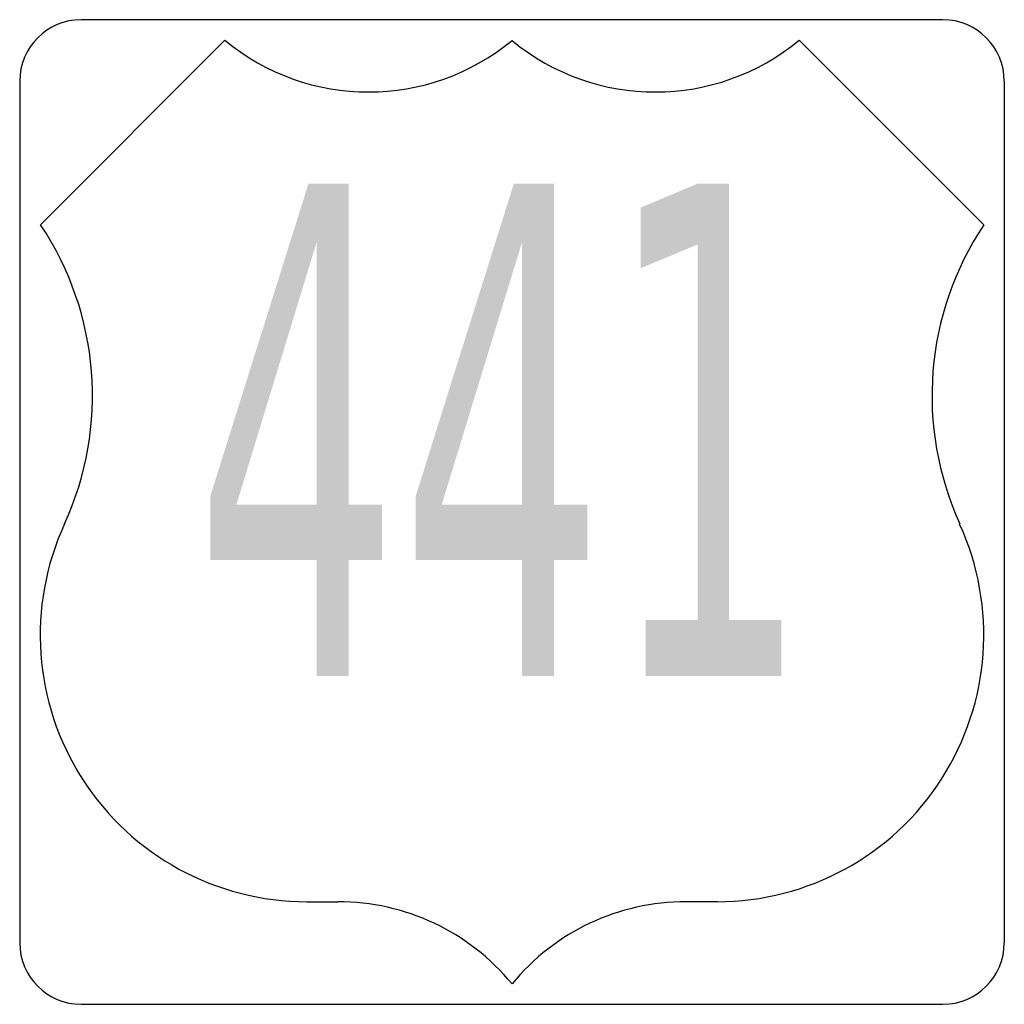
# Model space of a CAD drawing. Header units: inches. Extents: x -0.5 to 0.5, y -0.5 to 0.5.
import ezdxf

# ---------------------------------------------------------------- set-up
doc = ezdxf.new("R2010")
doc.units = ezdxf.units.IN
doc.header["$MEASUREMENT"] = 0

msp = doc.modelspace()

# ---------------------------------------------------------------- hatches: boundary and pattern name
h = msp.add_hatch(color=7)
h.paths.add_polyline_path([(-0.2068, 0.3333), (-0.166, 0.3333), (-0.166, 0.0074), (-0.1321, 0.0074), (-0.1321, -0.0488), (-0.166, -0.0488), (-0.166, -0.1667), (-0.1983, -0.1667), (-0.1983, -0.0488), (-0.3063, -0.0488), (-0.3063, 0.0165), (-0.2068, 0.3333)])
h.paths.add_polyline_path([(-0.1983, 0.2744), (-0.2799, 0.0074), (-0.1983, 0.0074), (-0.1983, 0.2744)], flags=0)
h = msp.add_hatch(color=7)
h.paths.add_polyline_path([(0.0018, 0.3333), (0.0425, 0.3333), (0.0425, 0.0074), (0.0765, 0.0074), (0.0765, -0.0488), (0.0425, -0.0488), (0.0425, -0.1667), (0.0103, -0.1667), (0.0103, -0.0488), (-0.0977, -0.0488), (-0.0977, 0.0165), (0.0018, 0.3333)])
h.paths.add_polyline_path([(0.0103, 0.2744), (-0.0714, 0.0074), (0.0103, 0.0074), (0.0103, 0.2744)], flags=0)
msp.add_hatch(color=7).paths.add_polyline_path([(0.1356, -0.1098), (0.1885, -0.1098), (0.1885, 0.2717), (0.1308, 0.2476), (0.1308, 0.3092), (0.1881, 0.3333), (0.2205, 0.3333), (0.2205, -0.1098), (0.2734, -0.1098), (0.2734, -0.1667), (0.1356, -0.1667), (0.1356, -0.1098)])

# ---------------------------------------------------------------- linework, layer by layer
at = {"color": 7}
for p, q in [((0.4375, 0.5), (-0.4375, 0.5)), ((-0.4787, 0.2917), (-0.2917, 0.4792)), ((0.2917, 0.4792), (0.4792, 0.2917)), ((-0.5, 0.4375), (-0.5, -0.4375)), ((0.5, 0.4375), (0.5, -0.4375)), ((-0.2083, -0.3958), (-0.1768, -0.3958)), ((0.2083, -0.3958), (0.1768, -0.3958)), ((-0.4375, -0.5), (0.4375, -0.5))]:
    msp.add_line(p, q, dxfattribs=at)
for points in [[(-0.4375, 0.5), (-0.472, 0.5), (-0.5, 0.472), (-0.5, 0.4375)], [(0.5, 0.4375), (0.5, 0.472), (0.472, 0.5), (0.4375, 0.5)], [(-0.2917, 0.4792), (-0.207, 0.4091), (-0.0845, 0.409), (0.0002, 0.479)], [(0, 0.4788), (0.0848, 0.409), (0.2071, 0.4092), (0.2917, 0.4792)], [(-0.4545, -0.0121), (-0.4093, 0.0865), (-0.4185, 0.2015), (-0.4787, 0.2917)], [(0.4792, 0.2917), (0.4189, 0.2015), (0.4098, 0.0865), (0.455, -0.0121)], [(0, -0.4792), (-0.0435, -0.4264), (-0.1084, -0.3958), (-0.1768, -0.3958)], [(0.1768, -0.3958), (0.1084, -0.3958), (0.0435, -0.4264), (0, -0.4792)], [(-0.5, -0.4375), (-0.5, -0.472), (-0.472, -0.5), (-0.4375, -0.5)], [(0.4375, -0.5), (0.472, -0.5), (0.5, -0.472), (0.5, -0.4375)]]:
    msp.add_open_spline(points, degree=3, dxfattribs=at)
for points in [[(-0.4545, -0.0121), (-0.493, -0.096), (-0.4861, -0.1936), (-0.4363, -0.2712), (-0.3865, -0.3489), (-0.3006, -0.3958), (-0.2083, -0.3958)], [(0.2083, -0.3958), (0.3005, -0.3958), (0.3864, -0.3489), (0.4362, -0.2713), (0.486, -0.1937), (0.493, -0.0961), (0.4546, -0.0123)]]:
    msp.add_open_spline(points, degree=3, knots=[0, 0, 0, 0, 1, 1, 1, 2, 2, 2, 2], dxfattribs=at)

doc.saveas('drawing.dxf')
